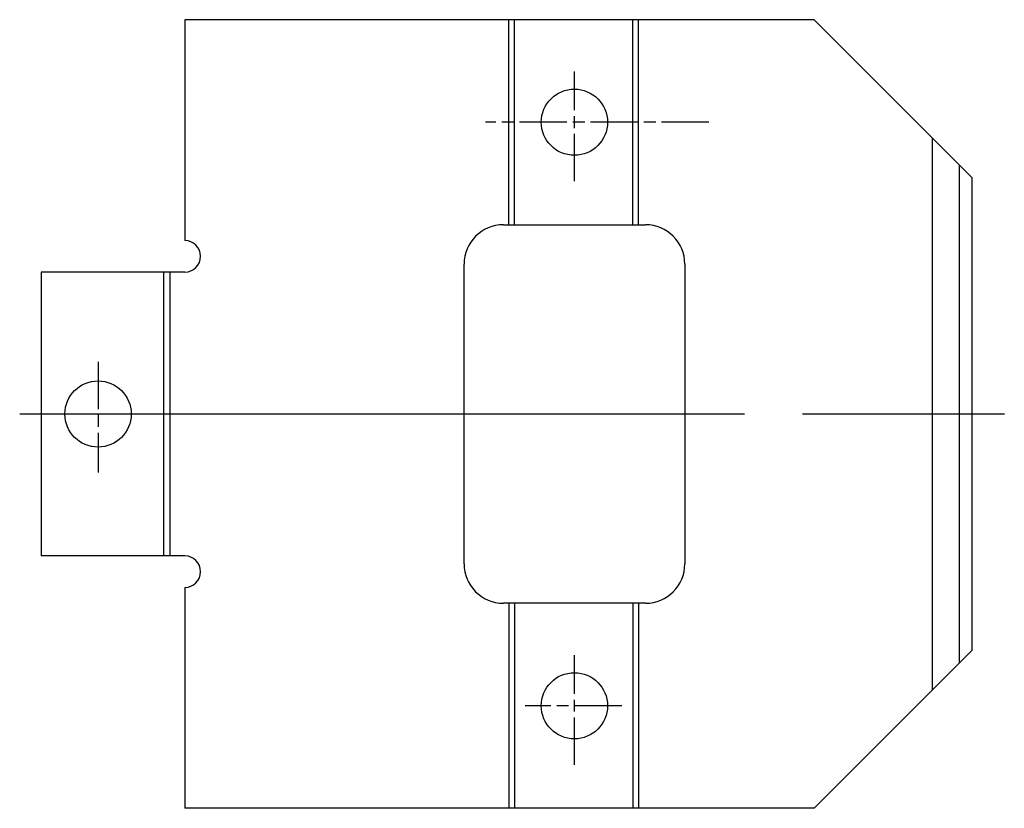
# Model space of a CAD drawing. Header units: millimetres. Extents: x -119 to 6, y -50 to 50.
import ezdxf

# ---------------------------------------------------------------- set-up
doc = ezdxf.new("R2010")
doc.units = ezdxf.units.MM
doc.linetypes.add('AM_ISO08W050x2', pattern=[9, 6, -0.75, 1.5, -0.75])

msp = doc.modelspace()

# ---------------------------------------------------------------- linework, layer by layer
for p, q in [((-18.4, 50), (-98.2, 50)), ((-98.2, 50), (-98.2, 22)), ((-57.13, 24), (-57.13, 50)), ((-56.4, 24), (-56.4, 50)), ((-41.4, 24), (-41.4, 50)), ((-40.67, 24), (-40.67, 50)), ((-18.4, 50), (1.6, 30)), ((1.6, 30), (1.6, -30)), ((-57.8, 24), (-39.8, 24)), ((-62.8, -19), (-62.8, 19)), ((-34.8, 19), (-34.8, -19)), ((-98.2, 18), (-116.4, 18)), ((-116.4, 18), (-116.4, -18)), ((-100.85, -18), (-100.85, 18)), ((-100.07, -18), (-100.07, 18)), ((-119.14, 0), (-27.22, 0)), ((-19.89, 0), (5.71, 0)), ((-98.2, -18), (-116.4, -18)), ((-98.2, -22), (-98.2, -50)), ((-39.8, -24), (-57.8, -24)), ((-57.13, -24), (-57.13, -50)), ((-56.4, -24), (-56.4, -50)), ((-41.4, -24), (-41.4, -50)), ((-40.67, -24), (-40.67, -50)), ((1.6, -30), (-18.4, -50)), ((-18.4, -50), (-98.2, -50))]:
    msp.add_line(p, q)
at = {"linetype": 'AM_ISO08W050x2'}
for p, q in [((-48.8, 29.51), (-48.8, 43.42)), ((-31.75, 37), (-60.09, 37)), ((-109.2, 6.63), (-109.2, -7.4)), ((-48.8, -44.49), (-48.8, -30.58)), ((-42.8, -37), (-55.06, -37))]:
    msp.add_line(p, q, dxfattribs=at)
at = {"ltscale": 0.5}
for p, q in [((-3.4, -35), (-3.4, 35)), ((0, 31.6), (0, -31.6))]:
    msp.add_line(p, q, dxfattribs=at)
for centre in [(-48.8, 37), (-109.2, 0), (-48.8, -37)]:
    msp.add_circle(centre, 4.2)
for centre, radius, start, end in [((-57.8, 19), 5, 90, 180), ((-39.8, 19), 5, 0, 90), ((-98.2, 20), 2, 270, 90), ((-98.2, -20), 2, 270, 90), ((-57.8, -19), 5, 180, 270), ((-39.8, -19), 5, 270, 0)]:
    msp.add_arc(centre, radius, start, end)

doc.saveas('drawing.dxf')
